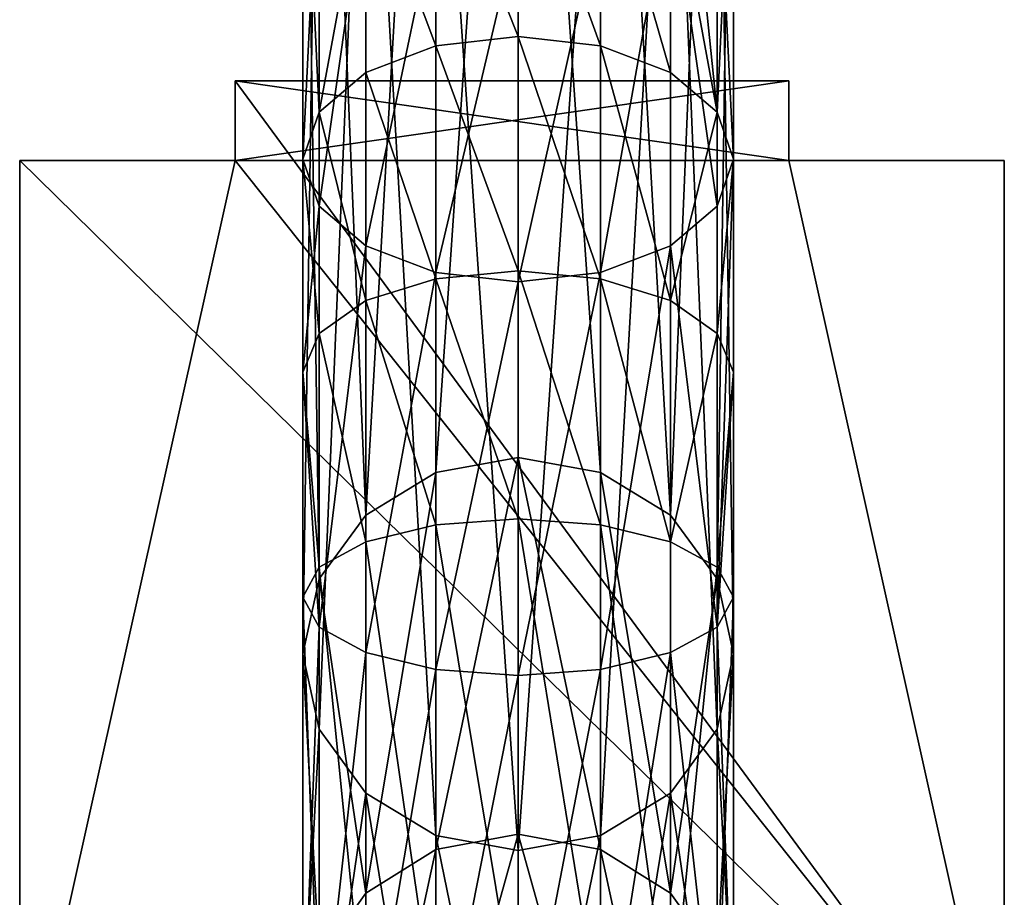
# Model space of a CAD drawing. Header units: millimetres. Extents: x -11.1 to 10.9, y 0.4 to 90.2.
# Tile 7 of 13: x -8.1 to 7.9, y 29.5 to 43.8. Entities that reach past the tile are written whole.
import ezdxf

# ---------------------------------------------------------------- set-up
doc = ezdxf.new("R2010")
doc.units = ezdxf.units.MM
doc.header["$LTSCALE"] = 25.4
doc.layers.get('0').update_dxf_attribs({"true_color": 0xff5454})

# ---------------------------------------------------------------- blocks, each defined once
blk = doc.blocks.new('LVM-48V-150W-INSIDE-POWER-SUPPLY-10161.STL#1')
at = {"color": 18, "true_color": 0x000000}
mesh = blk.add_polyface(dxfattribs=at)
corners = [(-1.364, 36.393, -666.876), (-0.025, 55.838, -626.273), (-0.025, 36.636, -666.985), (-1.364, 55.595, -626.162)]
mesh.append_faces([[corners[k] for k in face] for face in [(0, 1, 2), (1, 0, 3)]], dxfattribs={"vtx0": -1, "color": 18})
mesh = blk.add_polyface(dxfattribs=at)
corners = [(-0.025, 55.838, -626.273), (1.314, 36.393, -666.876), (-0.025, 36.636, -666.985), (1.314, 55.595, -626.162)]
mesh.append_faces([[corners[k] for k in face] for face in [(0, 1, 2), (1, 0, 3)]], dxfattribs={"vtx0": -1, "color": 18})
mesh = blk.add_polyface(dxfattribs=at)
corners = [(-2.5, 35.701, -666.565), (-1.364, 55.595, -626.162), (-1.364, 36.393, -666.876), (-2.5, 54.906, -625.846)]
mesh.append_faces([[corners[k] for k in face] for face in [(0, 1, 2), (1, 0, 3)]], dxfattribs={"vtx0": -1, "color": 18})
mesh = blk.add_polyface(dxfattribs=at)
corners = [(1.314, 55.595, -626.162), (2.45, 35.701, -666.565), (1.314, 36.393, -666.876), (2.45, 54.906, -625.846)]
mesh.append_faces([[corners[k] for k in face] for face in [(0, 1, 2), (1, 0, 3)]], dxfattribs={"vtx0": -1, "color": 18})
mesh = blk.add_polyface(dxfattribs=at)
corners = [(-3.258, 53.873, -625.373), (-2.5, 35.701, -666.565), (-3.258, 34.665, -666.101), (-2.5, 54.906, -625.846)]
mesh.append_faces([[corners[k] for k in face] for face in [(0, 1, 2), (1, 0, 3)]], dxfattribs={"vtx0": -1, "color": 18})
mesh = blk.add_polyface(dxfattribs=at)
corners = [(2.45, 35.701, -666.565), (3.209, 53.873, -625.373), (3.209, 34.665, -666.101), (2.45, 54.906, -625.846)]
mesh.append_faces([[corners[k] for k in face] for face in [(0, 1, 2), (1, 0, 3)]], dxfattribs={"vtx0": -1, "color": 18})
mesh = blk.add_polyface(dxfattribs=at)
corners = [(-3.525, 52.656, -624.815), (-3.258, 34.665, -666.101), (-3.525, 33.442, -665.552), (-3.258, 53.873, -625.373)]
mesh.append_faces([[corners[k] for k in face] for face in [(0, 1, 2), (1, 0, 3)]], dxfattribs={"vtx0": -1, "color": 18})
mesh = blk.add_polyface(dxfattribs=at)
corners = [(3.209, 34.665, -666.101), (3.475, 52.656, -624.815), (3.475, 33.442, -665.552), (3.209, 53.873, -625.373)]
mesh.append_faces([[corners[k] for k in face] for face in [(0, 1, 2), (1, 0, 3)]], dxfattribs={"vtx0": -1, "color": 18})
mesh = blk.add_polyface(dxfattribs=at)
corners = [(-3.258, 51.438, -624.257), (-3.525, 33.442, -665.552), (-3.258, 32.22, -665.004), (-3.525, 52.656, -624.815)]
mesh.append_faces([[corners[k] for k in face] for face in [(0, 1, 2), (1, 0, 3)]], dxfattribs={"vtx0": -1, "color": 18})
mesh = blk.add_polyface(dxfattribs=at)
corners = [(3.475, 33.442, -665.552), (3.209, 51.438, -624.257), (3.209, 32.22, -665.004), (3.475, 52.656, -624.815)]
mesh.append_faces([[corners[k] for k in face] for face in [(0, 1, 2), (1, 0, 3)]], dxfattribs={"vtx0": -1, "color": 18})
mesh = blk.add_polyface(dxfattribs=at)
corners = [(-2.5, 50.406, -623.784), (-3.258, 32.22, -665.004), (-2.5, 31.184, -664.539), (-3.258, 51.438, -624.257)]
mesh.append_faces([[corners[k] for k in face] for face in [(0, 1, 2), (1, 0, 3)]], dxfattribs={"vtx0": -1, "color": 18})
mesh = blk.add_polyface(dxfattribs=at)
corners = [(3.209, 32.22, -665.004), (2.45, 50.406, -623.784), (2.45, 31.184, -664.539), (3.209, 51.438, -624.257)]
mesh.append_faces([[corners[k] for k in face] for face in [(0, 1, 2), (1, 0, 3)]], dxfattribs={"vtx0": -1, "color": 18})
mesh = blk.add_polyface(dxfattribs=at)
corners = [(-1.364, 30.492, -664.229), (-2.5, 50.406, -623.784), (-2.5, 31.184, -664.539), (-1.364, 49.716, -623.468)]
mesh.append_faces([[corners[k] for k in face] for face in [(0, 1, 2), (1, 0, 3)]], dxfattribs={"vtx0": -1, "color": 18})
mesh = blk.add_polyface(dxfattribs=at)
corners = [(2.45, 50.406, -623.784), (1.314, 30.492, -664.229), (2.45, 31.184, -664.539), (1.314, 49.716, -623.468)]
mesh.append_faces([[corners[k] for k in face] for face in [(0, 1, 2), (1, 0, 3)]], dxfattribs={"vtx0": -1, "color": 18})
mesh = blk.add_polyface(dxfattribs=at)
corners = [(-0.025, 30.249, -664.12), (-1.364, 49.716, -623.468), (-1.364, 30.492, -664.229), (-0.025, 49.474, -623.357)]
mesh.append_faces([[corners[k] for k in face] for face in [(0, 1, 2), (1, 0, 3)]], dxfattribs={"vtx0": -1, "color": 18})
mesh = blk.add_polyface(dxfattribs=at)
corners = [(1.314, 49.716, -623.468), (-0.025, 30.249, -664.12), (1.314, 30.492, -664.229), (-0.025, 49.474, -623.357)]
mesh.append_faces([[corners[k] for k in face] for face in [(0, 1, 2), (1, 0, 3)]], dxfattribs={"vtx0": -1, "color": 18})
mesh = blk.add_polyface(dxfattribs=at)
corners = [(2.45, 49.64, -317.658), (2.45, 46.354, -314.511), (3.209, 42.249, -312.753)]
mesh.append_faces([[corners[k] for k in face] for face in [(0, 1, 2)]], dxfattribs={"color": 18})
mesh = blk.add_polyface(dxfattribs=at)
corners = [(2.45, 49.64, -317.658), (3.209, 42.249, -312.753), (3.209, 48.817, -318.441)]
mesh.append_faces([[corners[k] for k in face] for face in [(0, 1, 2)]], dxfattribs={"color": 18})
mesh = blk.add_polyface(dxfattribs=at)
corners = [(-3.258, 42.249, -312.753), (-3.525, 47.846, -319.364), (-3.525, 41.486, -313.854), (-3.258, 48.817, -318.441)]
mesh.append_faces([[corners[k] for k in face] for face in [(0, 1, 2), (1, 0, 3)]], dxfattribs={"vtx0": -1, "color": 18})
mesh = blk.add_polyface(dxfattribs=at)
corners = [(-3.258, 48.817, -318.441), (-3.258, 42.249, -312.753), (-2.5, 46.354, -314.511)]
mesh.append_faces([[corners[k] for k in face] for face in [(0, 1, 2)]], dxfattribs={"color": 18})
mesh = blk.add_polyface(dxfattribs=at)
corners = [(3.475, 47.846, -319.364), (3.209, 42.249, -312.753), (3.475, 41.486, -313.854), (3.209, 48.817, -318.441)]
mesh.append_faces([[corners[k] for k in face] for face in [(0, 1, 2), (1, 0, 3)]], dxfattribs={"vtx0": -1, "color": 18})
mesh = blk.add_polyface(dxfattribs=at)
corners = [(-3.525, 41.486, -313.854), (-3.258, 46.875, -320.286), (-3.258, 40.723, -314.954), (-3.525, 47.846, -319.364)]
mesh.append_faces([[corners[k] for k in face] for face in [(0, 1, 2), (1, 0, 3)]], dxfattribs={"vtx0": -1, "color": 18})
mesh = blk.add_polyface(dxfattribs=at)
corners = [(3.209, 46.875, -320.286), (3.475, 41.486, -313.854), (3.209, 40.723, -314.954), (3.475, 47.846, -319.364)]
mesh.append_faces([[corners[k] for k in face] for face in [(0, 1, 2), (1, 0, 3)]], dxfattribs={"vtx0": -1, "color": 18})
mesh = blk.add_polyface(dxfattribs=at)
corners = [(-0.025, 43.481, -310.978), (-1.364, 46.851, -313.937), (-1.364, 43.329, -311.197), (-0.025, 47.026, -313.736)]
mesh.append_faces([[corners[k] for k in face] for face in [(0, 1, 2), (1, 0, 3)]], dxfattribs={"vtx0": -1, "color": 18})
mesh = blk.add_polyface(dxfattribs=at)
corners = [(1.314, 43.329, -311.197), (-0.025, 47.026, -313.736), (-0.025, 43.481, -310.978), (1.314, 46.851, -313.937)]
mesh.append_faces([[corners[k] for k in face] for face in [(0, 1, 2), (1, 0, 3)]], dxfattribs={"vtx0": -1, "color": 18})
mesh = blk.add_polyface(dxfattribs=at)
corners = [(-3.258, 40.723, -314.954), (-2.5, 46.052, -321.069), (-2.5, 40.076, -315.887), (-3.258, 46.875, -320.286)]
mesh.append_faces([[corners[k] for k in face] for face in [(0, 1, 2), (1, 0, 3)]], dxfattribs={"vtx0": -1, "color": 18})
mesh = blk.add_polyface(dxfattribs=at)
corners = [(-1.364, 43.329, -311.197), (-2.5, 46.354, -314.511), (-2.5, 42.896, -311.821), (-1.364, 46.851, -313.937)]
mesh.append_faces([[corners[k] for k in face] for face in [(0, 1, 2), (1, 0, 3)]], dxfattribs={"vtx0": -1, "color": 18})
mesh = blk.add_polyface(dxfattribs=at)
corners = [(2.45, 42.896, -311.821), (1.314, 46.851, -313.937), (1.314, 43.329, -311.197), (2.45, 46.354, -314.511)]
mesh.append_faces([[corners[k] for k in face] for face in [(0, 1, 2), (1, 0, 3)]], dxfattribs={"vtx0": -1, "color": 18})
mesh = blk.add_polyface(dxfattribs=at)
corners = [(2.45, 46.052, -321.069), (3.209, 40.723, -314.954), (2.45, 40.076, -315.887), (3.209, 46.875, -320.286)]
mesh.append_faces([[corners[k] for k in face] for face in [(0, 1, 2), (1, 0, 3)]], dxfattribs={"vtx0": -1, "color": 18})
mesh = blk.add_polyface(dxfattribs=at)
corners = [(-2.5, 46.354, -314.511), (-3.258, 42.249, -312.753), (-2.5, 42.896, -311.821)]
mesh.append_faces([[corners[k] for k in face] for face in [(0, 1, 2)]], dxfattribs={"color": 18})
mesh = blk.add_polyface(dxfattribs=at)
corners = [(2.45, 46.354, -314.511), (2.45, 42.896, -311.821), (3.209, 42.249, -312.753)]
mesh.append_faces([[corners[k] for k in face] for face in [(0, 1, 2)]], dxfattribs={"color": 18})
mesh = blk.add_polyface(dxfattribs=at)
corners = [(-1.364, 45.502, -321.592), (-2.5, 40.076, -315.887), (-2.5, 46.052, -321.069), (-1.364, 39.644, -316.51)]
mesh.append_faces([[corners[k] for k in face] for face in [(0, 1, 2), (1, 0, 3)]], dxfattribs={"vtx0": -1, "color": 18})
mesh = blk.add_polyface(dxfattribs=at)
corners = [(2.45, 46.052, -321.069), (1.314, 39.644, -316.51), (1.314, 45.502, -321.592), (2.45, 40.076, -315.887)]
mesh.append_faces([[corners[k] for k in face] for face in [(0, 1, 2), (1, 0, 3)]], dxfattribs={"vtx0": -1, "color": 18})
mesh = blk.add_polyface(dxfattribs=at)
corners = [(-0.025, 45.309, -321.775), (-1.364, 39.644, -316.51), (-1.364, 45.502, -321.592), (-0.025, 39.492, -316.729)]
mesh.append_faces([[corners[k] for k in face] for face in [(0, 1, 2), (1, 0, 3)]], dxfattribs={"vtx0": -1, "color": 18})
mesh = blk.add_polyface(dxfattribs=at)
corners = [(1.314, 45.502, -321.592), (-0.025, 39.492, -316.729), (-0.025, 45.309, -321.775), (1.314, 39.644, -316.51)]
mesh.append_faces([[corners[k] for k in face] for face in [(0, 1, 2), (1, 0, 3)]], dxfattribs={"vtx0": -1, "color": 18})
mesh = blk.add_polyface(dxfattribs=at)
corners = [(-0.025, 39.669, -308.651), (-1.364, 43.329, -311.197), (-1.364, 39.544, -308.886), (-0.025, 43.481, -310.978)]
mesh.append_faces([[corners[k] for k in face] for face in [(0, 1, 2), (1, 0, 3)]], dxfattribs={"vtx0": -1, "color": 18})
mesh = blk.add_polyface(dxfattribs=at)
corners = [(1.314, 39.544, -308.886), (-0.025, 43.481, -310.978), (-0.025, 39.669, -308.651), (1.314, 43.329, -311.197)]
mesh.append_faces([[corners[k] for k in face] for face in [(0, 1, 2), (1, 0, 3)]], dxfattribs={"vtx0": -1, "color": 18})
mesh = blk.add_polyface(dxfattribs=at)
corners = [(-1.364, 39.544, -308.886), (-2.5, 42.896, -311.821), (-2.5, 39.187, -309.555), (-1.364, 43.329, -311.197)]
mesh.append_faces([[corners[k] for k in face] for face in [(0, 1, 2), (1, 0, 3)]], dxfattribs={"vtx0": -1, "color": 18})
mesh = blk.add_polyface(dxfattribs=at)
corners = [(2.45, 39.187, -309.555), (1.314, 43.329, -311.197), (1.314, 39.544, -308.886), (2.45, 42.896, -311.821)]
mesh.append_faces([[corners[k] for k in face] for face in [(0, 1, 2), (1, 0, 3)]], dxfattribs={"vtx0": -1, "color": 18})
mesh = blk.add_polyface(dxfattribs=at)
corners = [(-2.5, 39.187, -309.555), (-3.258, 42.249, -312.753), (-3.258, 38.653, -310.556), (-2.5, 42.896, -311.821)]
mesh.append_faces([[corners[k] for k in face] for face in [(0, 1, 2), (1, 0, 3)]], dxfattribs={"vtx0": -1, "color": 18})
mesh = blk.add_polyface(dxfattribs=at)
corners = [(3.209, 42.249, -312.753), (2.45, 39.187, -309.555), (3.209, 38.653, -310.556), (2.45, 42.896, -311.821)]
mesh.append_faces([[corners[k] for k in face] for face in [(0, 1, 2), (1, 0, 3)]], dxfattribs={"vtx0": -1, "color": 18})
mesh = blk.add_polyface(dxfattribs=at)
corners = [(4.376, 42.762, -298), (-4.624, 41.462, -298), (-4.624, 42.762, -298), (-8.124, 25.762, -298), (-8.124, 41.462, -298), (7.876, 25.762, -298), (4.376, 41.462, -298), (7.876, 41.462, -298)]
mesh.append_faces([[corners[k] for k in face] for face in [(0, 1, 2), (1, 3, 4), (5, 6, 7)]], dxfattribs={"vtx0": -1, "color": 18})
mesh.append_faces([[corners[k] for k in face] for face in [(3, 1, 5), (6, 1, 0)]], dxfattribs={"vtx0": -1, "vtx1": -1, "color": 18})
mesh.append_faces([[corners[k] for k in face] for face in [(5, 1, 6)]], dxfattribs={"vtx0": -1, "vtx1": -1, "vtx2": -1, "color": 18})
mesh = blk.add_polyface(dxfattribs=at)
corners = [(7.876, 25.762, 0), (-8.124, 41.462, 0), (-8.124, 25.762, 0), (-4.624, 41.462, 0), (-4.624, 42.762, 0), (4.376, 41.462, 0), (7.876, 41.462, 0), (4.376, 42.762, 0)]
mesh.append_faces([[corners[k] for k in face] for face in [(0, 1, 2), (5, 0, 6)]], dxfattribs={"vtx0": -1, "color": 18})
mesh.append_faces([[corners[k] for k in face] for face in [(1, 0, 3), (3, 0, 4)]], dxfattribs={"vtx0": -1, "vtx1": -1, "color": 18})
mesh.append_faces([[corners[k] for k in face] for face in [(4, 0, 5)]], dxfattribs={"vtx0": -1, "vtx1": -1, "vtx2": -1, "color": 18})
mesh.append_faces([[corners[k] for k in face] for face in [(7, 4, 5)]], dxfattribs={"vtx1": -1, "color": 18})
mesh = blk.add_polyface(dxfattribs=at)
corners = [(-4.624, 42.762, 0), (-4.624, 41.462, -298), (-4.624, 41.462, 0), (-4.624, 42.762, -298)]
mesh.append_faces([[corners[k] for k in face] for face in [(0, 1, 2), (1, 0, 3)]], dxfattribs={"vtx0": -1, "color": 18})
mesh = blk.add_polyface(dxfattribs=at)
corners = [(-4.624, 42.762, 0), (4.376, 42.762, -298), (-4.624, 42.762, -298), (4.376, 42.762, 0)]
mesh.append_faces([[corners[k] for k in face] for face in [(0, 1, 2), (1, 0, 3)]], dxfattribs={"vtx0": -1, "color": 18})
mesh = blk.add_polyface(dxfattribs=at)
corners = [(4.376, 42.762, -298), (4.376, 41.462, 0), (4.376, 41.462, -298), (4.376, 42.762, 0)]
mesh.append_faces([[corners[k] for k in face] for face in [(0, 1, 2), (1, 0, 3)]], dxfattribs={"vtx0": -1, "color": 18})
mesh = blk.add_polyface(dxfattribs=at)
corners = [(-3.258, 38.653, -310.556), (-3.525, 41.486, -313.854), (-3.525, 38.023, -311.736), (-3.258, 42.249, -312.753)]
mesh.append_faces([[corners[k] for k in face] for face in [(0, 1, 2), (1, 0, 3)]], dxfattribs={"vtx0": -1, "color": 18})
mesh = blk.add_polyface(dxfattribs=at)
corners = [(3.475, 41.486, -313.854), (3.209, 38.653, -310.556), (3.475, 38.023, -311.736), (3.209, 42.249, -312.753)]
mesh.append_faces([[corners[k] for k in face] for face in [(0, 1, 2), (1, 0, 3)]], dxfattribs={"vtx0": -1, "color": 18})
mesh = blk.add_polyface(dxfattribs=at)
corners = [(-8.124, 41.462, 0), (-8.124, 25.762, -298), (-8.124, 25.762, 0), (-8.124, 41.462, -298)]
mesh.append_faces([[corners[k] for k in face] for face in [(0, 1, 2), (1, 0, 3)]], dxfattribs={"vtx0": -1, "color": 18})
mesh = blk.add_polyface(dxfattribs=at)
corners = [(-8.124, 41.462, 0), (-4.624, 41.462, -298), (-8.124, 41.462, -298), (-4.624, 41.462, 0)]
mesh.append_faces([[corners[k] for k in face] for face in [(0, 1, 2), (1, 0, 3)]], dxfattribs={"vtx0": -1, "color": 18})
mesh = blk.add_polyface(dxfattribs=at)
corners = [(-3.525, 41.486, -313.854), (-3.258, 40.723, -314.954), (-3.525, 38.023, -311.736)]
mesh.append_faces([[corners[k] for k in face] for face in [(0, 1, 2)]], dxfattribs={"color": 18})
mesh = blk.add_polyface(dxfattribs=at)
corners = [(3.475, 41.486, -313.854), (3.475, 38.023, -311.736), (3.209, 33.88, -311.301)]
mesh.append_faces([[corners[k] for k in face] for face in [(0, 1, 2)]], dxfattribs={"color": 18})
mesh = blk.add_polyface(dxfattribs=at)
corners = [(3.475, 41.486, -313.854), (3.209, 33.88, -311.301), (3.209, 40.723, -314.954)]
mesh.append_faces([[corners[k] for k in face] for face in [(0, 1, 2)]], dxfattribs={"color": 18})
mesh = blk.add_polyface(dxfattribs=at)
corners = [(4.376, 41.462, 0), (7.876, 41.462, -298), (4.376, 41.462, -298), (7.876, 41.462, 0)]
mesh.append_faces([[corners[k] for k in face] for face in [(0, 1, 2), (1, 0, 3)]], dxfattribs={"vtx0": -1, "color": 18})
mesh = blk.add_polyface(dxfattribs=at)
corners = [(7.876, 41.462, -298), (7.876, 25.762, 0), (7.876, 25.762, -298), (7.876, 41.462, 0)]
mesh.append_faces([[corners[k] for k in face] for face in [(0, 1, 2), (1, 0, 3)]], dxfattribs={"vtx0": -1, "color": 18})
mesh = blk.add_polyface(dxfattribs=at)
corners = [(-3.258, 40.723, -314.954), (-3.258, 33.88, -311.301), (-3.525, 38.023, -311.736)]
mesh.append_faces([[corners[k] for k in face] for face in [(0, 1, 2)]], dxfattribs={"color": 18})
mesh = blk.add_polyface(dxfattribs=at)
corners = [(-3.258, 33.88, -311.301), (-2.5, 40.076, -315.887), (-2.5, 33.467, -312.358), (-3.258, 40.723, -314.954)]
mesh.append_faces([[corners[k] for k in face] for face in [(0, 1, 2), (1, 0, 3)]], dxfattribs={"vtx0": -1, "color": 18})
mesh = blk.add_polyface(dxfattribs=at)
corners = [(2.45, 40.076, -315.887), (3.209, 33.88, -311.301), (2.45, 33.467, -312.358), (3.209, 40.723, -314.954)]
mesh.append_faces([[corners[k] for k in face] for face in [(0, 1, 2), (1, 0, 3)]], dxfattribs={"vtx0": -1, "color": 18})
mesh = blk.add_polyface(dxfattribs=at)
corners = [(-1.364, 39.644, -316.51), (-2.5, 33.467, -312.358), (-2.5, 40.076, -315.887), (-1.364, 33.19, -313.064)]
mesh.append_faces([[corners[k] for k in face] for face in [(0, 1, 2), (1, 0, 3)]], dxfattribs={"vtx0": -1, "color": 18})
mesh = blk.add_polyface(dxfattribs=at)
corners = [(2.45, 40.076, -315.887), (1.314, 33.19, -313.064), (1.314, 39.644, -316.51), (2.45, 33.467, -312.358)]
mesh.append_faces([[corners[k] for k in face] for face in [(0, 1, 2), (1, 0, 3)]], dxfattribs={"vtx0": -1, "color": 18})
mesh = blk.add_polyface(dxfattribs=at)
corners = [(-1.364, 35.545, -307.045), (-2.5, 39.187, -309.555), (-2.5, 35.269, -307.751), (-1.364, 39.544, -308.886)]
mesh.append_faces([[corners[k] for k in face] for face in [(0, 1, 2), (1, 0, 3)]], dxfattribs={"vtx0": -1, "color": 18})
mesh = blk.add_polyface(dxfattribs=at)
corners = [(-0.025, 35.642, -306.797), (-1.364, 39.544, -308.886), (-1.364, 35.545, -307.045), (-0.025, 39.669, -308.651)]
mesh.append_faces([[corners[k] for k in face] for face in [(0, 1, 2), (1, 0, 3)]], dxfattribs={"vtx0": -1, "color": 18})
mesh = blk.add_polyface(dxfattribs=at)
corners = [(-0.025, 39.492, -316.729), (-1.364, 33.19, -313.064), (-1.364, 39.644, -316.51), (-0.025, 33.093, -313.312)]
mesh.append_faces([[corners[k] for k in face] for face in [(0, 1, 2), (1, 0, 3)]], dxfattribs={"vtx0": -1, "color": 18})
mesh = blk.add_polyface(dxfattribs=at)
corners = [(1.314, 35.545, -307.045), (-0.025, 39.669, -308.651), (-0.025, 35.642, -306.797), (1.314, 39.544, -308.886)]
mesh.append_faces([[corners[k] for k in face] for face in [(0, 1, 2), (1, 0, 3)]], dxfattribs={"vtx0": -1, "color": 18})
mesh = blk.add_polyface(dxfattribs=at)
corners = [(1.314, 39.644, -316.51), (-0.025, 33.093, -313.312), (-0.025, 39.492, -316.729), (1.314, 33.19, -313.064)]
mesh.append_faces([[corners[k] for k in face] for face in [(0, 1, 2), (1, 0, 3)]], dxfattribs={"vtx0": -1, "color": 18})
mesh = blk.add_polyface(dxfattribs=at)
corners = [(2.45, 35.269, -307.751), (1.314, 39.544, -308.886), (1.314, 35.545, -307.045), (2.45, 39.187, -309.555)]
mesh.append_faces([[corners[k] for k in face] for face in [(0, 1, 2), (1, 0, 3)]], dxfattribs={"vtx0": -1, "color": 18})
mesh = blk.add_polyface(dxfattribs=at)
corners = [(-2.5, 35.269, -307.751), (-3.258, 38.653, -310.556), (-3.258, 34.855, -308.808), (-2.5, 39.187, -309.555)]
mesh.append_faces([[corners[k] for k in face] for face in [(0, 1, 2), (1, 0, 3)]], dxfattribs={"vtx0": -1, "color": 18})
mesh = blk.add_polyface(dxfattribs=at)
corners = [(3.209, 38.653, -310.556), (2.45, 35.269, -307.751), (3.209, 34.855, -308.808), (2.45, 39.187, -309.555)]
mesh.append_faces([[corners[k] for k in face] for face in [(0, 1, 2), (1, 0, 3)]], dxfattribs={"vtx0": -1, "color": 18})
mesh = blk.add_polyface(dxfattribs=at)
corners = [(-3.258, 34.855, -308.808), (-3.525, 38.023, -311.736), (-3.525, 34.368, -310.055), (-3.258, 38.653, -310.556)]
mesh.append_faces([[corners[k] for k in face] for face in [(0, 1, 2), (1, 0, 3)]], dxfattribs={"vtx0": -1, "color": 18})
mesh = blk.add_polyface(dxfattribs=at)
corners = [(3.475, 38.023, -311.736), (3.209, 34.855, -308.808), (3.475, 34.368, -310.055), (3.209, 38.653, -310.556)]
mesh.append_faces([[corners[k] for k in face] for face in [(0, 1, 2), (1, 0, 3)]], dxfattribs={"vtx0": -1, "color": 18})
mesh = blk.add_polyface(dxfattribs=at)
corners = [(-3.525, 38.023, -311.736), (-3.258, 33.88, -311.301), (-3.525, 34.368, -310.055)]
mesh.append_faces([[corners[k] for k in face] for face in [(0, 1, 2)]], dxfattribs={"color": 18})
mesh = blk.add_polyface(dxfattribs=at)
corners = [(3.475, 38.023, -311.736), (3.475, 34.368, -310.055), (3.209, 33.88, -311.301)]
mesh.append_faces([[corners[k] for k in face] for face in [(0, 1, 2)]], dxfattribs={"color": 18})
mesh = blk.add_polyface(dxfattribs=at)
corners = [(-1.364, 30.266, -681.572), (-0.025, 36.636, -666.985), (-0.025, 30.515, -681.666), (-1.364, 36.393, -666.876)]
mesh.append_faces([[corners[k] for k in face] for face in [(0, 1, 2), (1, 0, 3)]], dxfattribs={"vtx0": -1, "color": 18})
mesh = blk.add_polyface(dxfattribs=at)
corners = [(-0.025, 36.636, -666.985), (1.314, 30.266, -681.572), (-0.025, 30.515, -681.666), (1.314, 36.393, -666.876)]
mesh.append_faces([[corners[k] for k in face] for face in [(0, 1, 2), (1, 0, 3)]], dxfattribs={"vtx0": -1, "color": 18})
mesh = blk.add_polyface(dxfattribs=at)
corners = [(-2.5, 29.556, -681.303), (-1.364, 36.393, -666.876), (-1.364, 30.266, -681.572), (-2.5, 35.701, -666.565)]
mesh.append_faces([[corners[k] for k in face] for face in [(0, 1, 2), (1, 0, 3)]], dxfattribs={"vtx0": -1, "color": 18})
mesh = blk.add_polyface(dxfattribs=at)
corners = [(1.314, 36.393, -666.876), (2.45, 29.556, -681.303), (1.314, 30.266, -681.572), (2.45, 35.701, -666.565)]
mesh.append_faces([[corners[k] for k in face] for face in [(0, 1, 2), (1, 0, 3)]], dxfattribs={"vtx0": -1, "color": 18})
mesh = blk.add_polyface(dxfattribs=at)
corners = [(-3.258, 34.665, -666.101), (-2.5, 29.556, -681.303), (-3.258, 28.494, -680.901), (-2.5, 35.701, -666.565)]
mesh.append_faces([[corners[k] for k in face] for face in [(0, 1, 2), (1, 0, 3)]], dxfattribs={"vtx0": -1, "color": 18})
mesh = blk.add_polyface(dxfattribs=at)
corners = [(2.45, 29.556, -681.303), (3.209, 34.665, -666.101), (3.209, 28.494, -680.901), (2.45, 35.701, -666.565)]
mesh.append_faces([[corners[k] for k in face] for face in [(0, 1, 2), (1, 0, 3)]], dxfattribs={"vtx0": -1, "color": 18})
mesh = blk.add_polyface(dxfattribs=at)
corners = [(-1.364, 27.409, -304.805), (-2.5, 35.269, -307.751), (-2.5, 27.278, -305.553), (-1.364, 35.545, -307.045)]
mesh.append_faces([[corners[k] for k in face] for face in [(0, 1, 2), (1, 0, 3)]], dxfattribs={"vtx0": -1, "color": 18})
mesh = blk.add_polyface(dxfattribs=at)
corners = [(-0.025, 27.455, -304.543), (-1.364, 35.545, -307.045), (-1.364, 27.409, -304.805), (-0.025, 35.642, -306.797)]
mesh.append_faces([[corners[k] for k in face] for face in [(0, 1, 2), (1, 0, 3)]], dxfattribs={"vtx0": -1, "color": 18})
mesh = blk.add_polyface(dxfattribs=at)
corners = [(1.314, 27.409, -304.805), (-0.025, 35.642, -306.797), (-0.025, 27.455, -304.543), (1.314, 35.545, -307.045)]
mesh.append_faces([[corners[k] for k in face] for face in [(0, 1, 2), (1, 0, 3)]], dxfattribs={"vtx0": -1, "color": 18})
mesh = blk.add_polyface(dxfattribs=at)
corners = [(2.45, 27.278, -305.553), (1.314, 35.545, -307.045), (1.314, 27.409, -304.805), (2.45, 35.269, -307.751)]
mesh.append_faces([[corners[k] for k in face] for face in [(0, 1, 2), (1, 0, 3)]], dxfattribs={"vtx0": -1, "color": 18})
mesh = blk.add_polyface(dxfattribs=at)
corners = [(-2.5, 27.278, -305.553), (-3.258, 34.855, -308.808), (-3.258, 27.082, -306.671), (-2.5, 35.269, -307.751)]
mesh.append_faces([[corners[k] for k in face] for face in [(0, 1, 2), (1, 0, 3)]], dxfattribs={"vtx0": -1, "color": 18})
mesh = blk.add_polyface(dxfattribs=at)
corners = [(3.209, 34.855, -308.808), (2.45, 27.278, -305.553), (3.209, 27.082, -306.671), (2.45, 35.269, -307.751)]
mesh.append_faces([[corners[k] for k in face] for face in [(0, 1, 2), (1, 0, 3)]], dxfattribs={"vtx0": -1, "color": 18})
mesh = blk.add_polyface(dxfattribs=at)
corners = [(-3.258, 27.082, -306.671), (-3.525, 34.368, -310.055), (-3.525, 26.852, -307.991), (-3.258, 34.855, -308.808)]
mesh.append_faces([[corners[k] for k in face] for face in [(0, 1, 2), (1, 0, 3)]], dxfattribs={"vtx0": -1, "color": 18})
mesh = blk.add_polyface(dxfattribs=at)
corners = [(3.475, 34.368, -310.055), (3.209, 27.082, -306.671), (3.475, 26.852, -307.991), (3.209, 34.855, -308.808)]
mesh.append_faces([[corners[k] for k in face] for face in [(0, 1, 2), (1, 0, 3)]], dxfattribs={"vtx0": -1, "color": 18})
mesh = blk.add_polyface(dxfattribs=at)
corners = [(-3.525, 33.442, -665.552), (-3.258, 28.494, -680.901), (-3.525, 27.241, -680.427), (-3.258, 34.665, -666.101)]
mesh.append_faces([[corners[k] for k in face] for face in [(0, 1, 2), (1, 0, 3)]], dxfattribs={"vtx0": -1, "color": 18})
mesh = blk.add_polyface(dxfattribs=at)
corners = [(3.209, 28.494, -680.901), (3.475, 33.442, -665.552), (3.475, 27.241, -680.427), (3.209, 34.665, -666.101)]
mesh.append_faces([[corners[k] for k in face] for face in [(0, 1, 2), (1, 0, 3)]], dxfattribs={"vtx0": -1, "color": 18})
mesh = blk.add_polyface(dxfattribs=at)
corners = [(-3.525, 26.852, -307.991), (-3.258, 33.88, -311.301), (-3.258, 26.621, -309.31), (-3.525, 34.368, -310.055)]
mesh.append_faces([[corners[k] for k in face] for face in [(0, 1, 2), (1, 0, 3)]], dxfattribs={"vtx0": -1, "color": 18})
mesh = blk.add_polyface(dxfattribs=at)
corners = [(3.209, 33.88, -311.301), (3.475, 26.852, -307.991), (3.209, 26.621, -309.31), (3.475, 34.368, -310.055)]
mesh.append_faces([[corners[k] for k in face] for face in [(0, 1, 2), (1, 0, 3)]], dxfattribs={"vtx0": -1, "color": 18})
mesh = blk.add_polyface(dxfattribs=at)
corners = [(-3.258, 26.621, -309.31), (-2.5, 33.467, -312.358), (-2.5, 26.425, -310.429), (-3.258, 33.88, -311.301)]
mesh.append_faces([[corners[k] for k in face] for face in [(0, 1, 2), (1, 0, 3)]], dxfattribs={"vtx0": -1, "color": 18})
mesh = blk.add_polyface(dxfattribs=at)
corners = [(2.45, 33.467, -312.358), (3.209, 26.621, -309.31), (2.45, 26.425, -310.429), (3.209, 33.88, -311.301)]
mesh.append_faces([[corners[k] for k in face] for face in [(0, 1, 2), (1, 0, 3)]], dxfattribs={"vtx0": -1, "color": 18})
mesh = blk.add_polyface(dxfattribs=at)
corners = [(-3.258, 32.22, -665.004), (-3.525, 27.241, -680.427), (-3.258, 25.988, -679.953), (-3.525, 33.442, -665.552)]
mesh.append_faces([[corners[k] for k in face] for face in [(0, 1, 2), (1, 0, 3)]], dxfattribs={"vtx0": -1, "color": 18})
mesh = blk.add_polyface(dxfattribs=at)
corners = [(-1.364, 33.19, -313.064), (-2.5, 26.425, -310.429), (-2.5, 33.467, -312.358), (-1.364, 26.294, -311.176)]
mesh.append_faces([[corners[k] for k in face] for face in [(0, 1, 2), (1, 0, 3)]], dxfattribs={"vtx0": -1, "color": 18})
mesh = blk.add_polyface(dxfattribs=at)
corners = [(2.45, 33.467, -312.358), (1.314, 26.294, -311.176), (1.314, 33.19, -313.064), (2.45, 26.425, -310.429)]
mesh.append_faces([[corners[k] for k in face] for face in [(0, 1, 2), (1, 0, 3)]], dxfattribs={"vtx0": -1, "color": 18})
mesh = blk.add_polyface(dxfattribs=at)
corners = [(3.475, 27.241, -680.427), (3.209, 32.22, -665.004), (3.209, 25.988, -679.953), (3.475, 33.442, -665.552)]
mesh.append_faces([[corners[k] for k in face] for face in [(0, 1, 2), (1, 0, 3)]], dxfattribs={"vtx0": -1, "color": 18})
mesh = blk.add_polyface(dxfattribs=at)
corners = [(-0.025, 33.093, -313.312), (-1.364, 26.294, -311.176), (-1.364, 33.19, -313.064), (-0.025, 26.248, -311.439)]
mesh.append_faces([[corners[k] for k in face] for face in [(0, 1, 2), (1, 0, 3)]], dxfattribs={"vtx0": -1, "color": 18})
mesh = blk.add_polyface(dxfattribs=at)
corners = [(1.314, 33.19, -313.064), (-0.025, 26.248, -311.439), (-0.025, 33.093, -313.312), (1.314, 26.294, -311.176)]
mesh.append_faces([[corners[k] for k in face] for face in [(0, 1, 2), (1, 0, 3)]], dxfattribs={"vtx0": -1, "color": 18})
mesh = blk.add_polyface(dxfattribs=at)
corners = [(-2.5, 31.184, -664.539), (-3.258, 25.988, -679.953), (-2.5, 24.926, -679.552), (-3.258, 32.22, -665.004)]
mesh.append_faces([[corners[k] for k in face] for face in [(0, 1, 2), (1, 0, 3)]], dxfattribs={"vtx0": -1, "color": 18})
mesh = blk.add_polyface(dxfattribs=at)
corners = [(3.209, 25.988, -679.953), (2.45, 31.184, -664.539), (2.45, 24.926, -679.552), (3.209, 32.22, -665.004)]
mesh.append_faces([[corners[k] for k in face] for face in [(0, 1, 2), (1, 0, 3)]], dxfattribs={"vtx0": -1, "color": 18})
mesh = blk.add_polyface(dxfattribs=at)
corners = [(-1.364, 24.217, -679.283), (-2.5, 31.184, -664.539), (-2.5, 24.926, -679.552), (-1.364, 30.492, -664.229)]
mesh.append_faces([[corners[k] for k in face] for face in [(0, 1, 2), (1, 0, 3)]], dxfattribs={"vtx0": -1, "color": 18})
mesh = blk.add_polyface(dxfattribs=at)
corners = [(2.45, 31.184, -664.539), (1.314, 24.217, -679.283), (2.45, 24.926, -679.552), (1.314, 30.492, -664.229)]
mesh.append_faces([[corners[k] for k in face] for face in [(0, 1, 2), (1, 0, 3)]], dxfattribs={"vtx0": -1, "color": 18})
mesh = blk.add_polyface(dxfattribs=at)
corners = [(-1.364, 25.718, -695.442), (-0.025, 30.515, -681.666), (-0.025, 25.975, -695.512), (-1.364, 30.266, -681.572)]
mesh.append_faces([[corners[k] for k in face] for face in [(0, 1, 2), (1, 0, 3)]], dxfattribs={"vtx0": -1, "color": 18})
mesh = blk.add_polyface(dxfattribs=at)
corners = [(-0.025, 23.967, -679.189), (-1.364, 30.492, -664.229), (-1.364, 24.217, -679.283), (-0.025, 30.249, -664.12)]
mesh.append_faces([[corners[k] for k in face] for face in [(0, 1, 2), (1, 0, 3)]], dxfattribs={"vtx0": -1, "color": 18})
mesh = blk.add_polyface(dxfattribs=at)
corners = [(-0.025, 30.515, -681.666), (1.314, 25.718, -695.442), (-0.025, 25.975, -695.512), (1.314, 30.266, -681.572)]
mesh.append_faces([[corners[k] for k in face] for face in [(0, 1, 2), (1, 0, 3)]], dxfattribs={"vtx0": -1, "color": 18})
mesh = blk.add_polyface(dxfattribs=at)
corners = [(1.314, 30.492, -664.229), (-0.025, 23.967, -679.189), (1.314, 24.217, -679.283), (-0.025, 30.249, -664.12)]
mesh.append_faces([[corners[k] for k in face] for face in [(0, 1, 2), (1, 0, 3)]], dxfattribs={"vtx0": -1, "color": 18})
mesh = blk.add_polyface(dxfattribs=at)
corners = [(-2.5, 24.985, -695.244), (-1.364, 30.266, -681.572), (-1.364, 25.718, -695.442), (-2.5, 29.556, -681.303)]
mesh.append_faces([[corners[k] for k in face] for face in [(0, 1, 2), (1, 0, 3)]], dxfattribs={"vtx0": -1, "color": 18})
mesh = blk.add_polyface(dxfattribs=at)
corners = [(1.314, 30.266, -681.572), (2.45, 24.985, -695.244), (1.314, 25.718, -695.442), (2.45, 29.556, -681.303)]
mesh.append_faces([[corners[k] for k in face] for face in [(0, 1, 2), (1, 0, 3)]], dxfattribs={"vtx0": -1, "color": 18})
mesh = blk.add_polyface(dxfattribs=at)
corners = [(-3.258, 28.494, -680.901), (-2.5, 24.985, -695.244), (-3.258, 23.889, -694.947), (-2.5, 29.556, -681.303)]
mesh.append_faces([[corners[k] for k in face] for face in [(0, 1, 2), (1, 0, 3)]], dxfattribs={"vtx0": -1, "color": 18})
mesh = blk.add_polyface(dxfattribs=at)
corners = [(2.45, 24.985, -695.244), (3.209, 28.494, -680.901), (3.209, 23.889, -694.947), (2.45, 29.556, -681.303)]
mesh.append_faces([[corners[k] for k in face] for face in [(0, 1, 2), (1, 0, 3)]], dxfattribs={"vtx0": -1, "color": 18})

msp = doc.modelspace()

# ---------------------------------------------------------------- block references
at = {"color": 0}
msp.add_blockref('LVM-48V-150W-INSIDE-POWER-SUPPLY-10161.STL#1', (0, 0), dxfattribs=at)

doc.saveas('drawing.dxf')
